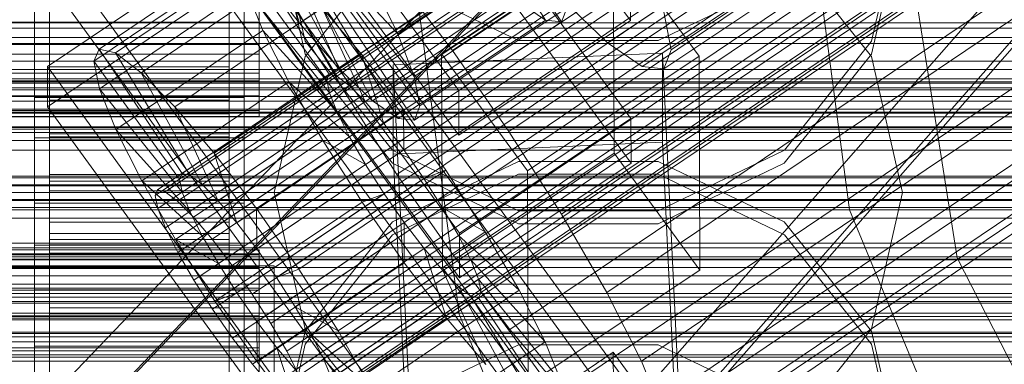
# Model space of a CAD drawing. Header units: millimetres. Extents: x -2233 to 61924, y -68080 to 6847.
# Tile 209 of 256: x 132 to 198, y -34286 to -34263. Entities that reach past the tile are written whole.
import ezdxf

# ---------------------------------------------------------------- set-up
doc = ezdxf.new("R2010")
doc.units = ezdxf.units.MM
for name, color, linetype, lineweight in [('COTAS_O', 1, 'Continuous', 0), ('COTAS_P', 1, 'Continuous', 0), ('frontal_briquetadora', 7, 'Continuous', 0), ('frontal_C01', 7, 'Continuous', 0), ('frontal_C02', 7, 'Continuous', 0), ('frontal_C03', 7, 'Continuous', 0), ('frontal_C10-C02', 7, 'Continuous', 0), ('frontal_mezcladora', 7, 'Continuous', 0), ('frontal_secador', 7, 'Continuous', 0)]:
    doc.layers.add(name, color=color, linetype=linetype, lineweight=lineweight)
doc.dimstyles.new('R19_100', dxfattribs={"dimtxt": 250, "dimasz": 150, "dimexe": 150, "dimexo": 80, "dimgap": 100, "dimtad": 1, "dimtih": 1, "dimtoh": 1, "dimdsep": 46, "dimcen": 0.09, "dimadec": 0, "dimazin": 0, "dimtfac": 1, "dimtdec": 4, "dimtofl": 0, "dimtmove": 0, "dimatfit": 3, "dimfxl": 1, "dimtolj": 1, "dimtzin": 0, "dimarcsym": 0})

# ---------------------------------------------------------------- blocks, each defined once
blk = doc.blocks.new('DIM_R28_48')
at = {"layer": 'COTAS_P'}
for p, q in [((-1750, -34600), (-1600, -34555)), ((2600, -34600), (2450, -34555)), ((-1750, -35500), (-1750, -34600)), ((-1750, -34600), (2600, -34600)), ((-1750, -34600), (-1600, -34645)), ((2600, -34600), (2450, -34645)), ((2600, -35500), (2600, -34600))]:
    blk.add_line(p, q, dxfattribs=at)
blk.add_text('4350 P', height=250, dxfattribs=at).set_placement((425, -34500))
blk = doc.blocks.new('DIM_R28_50')
at = {"layer": 'COTAS_P'}
for p, q in [((1705.784, -34504.945), (1551.897, -34475.895)), ((-194.216, -34704.945), (1705.784, -34504.945)), ((1705.784, -34504.945), (1561.319, -34565.401)), ((1800, -35400), (1705.784, -34504.945)), ((-194.216, -34704.945), (-49.751, -34644.49)), ((-100, -35600), (-194.216, -34704.945)), ((-194.216, -34704.945), (-40.33, -34733.995))]:
    blk.add_line(p, q, dxfattribs=at)
blk.add_text('1910.5 P', height=250, rotation=6.00901, dxfattribs=at).set_placement((745.315, -34505.495))
blk = doc.blocks.new('DIM_R28_52')
at = {"layer": 'COTAS_O'}
for p, q in [((-1725, -33700), (-1575, -33655)), ((1725, -33700), (1575, -33655)), ((-1725, -34400), (-1725, -33700)), ((-1725, -33700), (1725, -33700)), ((-1725, -33700), (-1575, -33745)), ((1725, -33700), (1575, -33745)), ((1725, -34400), (1725, -33700))]:
    blk.add_line(p, q, dxfattribs=at)
blk.add_text('3450 O', height=250, dxfattribs=at).set_placement((0, -33600))
blk = doc.blocks.new('DIM_R28_53')
at = {"layer": 'COTAS_P'}
for p, q in [((-150, -32300), (550, -32300)), ((550, -32300), (505, -32450)), ((550, -34900), (550, -32300)), ((550, -32300), (595, -32450)), ((550, -34900), (505, -34750)), ((550, -34900), (595, -34750)), ((-150, -34900), (550, -34900))]:
    blk.add_line(p, q, dxfattribs=at)
blk.add_text('2600 P', height=250, rotation=90, dxfattribs=at).set_placement((450, -33600))
blk = doc.blocks.new('DIM_R28_56')
at = {"layer": 'COTAS_O'}
for p, q in [((-650, -34200), (-500, -34155)), ((650, -34200), (500, -34155)), ((-650, -34900), (-650, -34200)), ((-650, -34200), (650, -34200)), ((-650, -34200), (-500, -34245)), ((650, -34200), (500, -34245)), ((650, -34900), (650, -34200))]:
    blk.add_line(p, q, dxfattribs=at)
blk.add_text('1300 O', height=250, dxfattribs=at).set_placement((0, -34100))

msp = doc.modelspace()

# ---------------------------------------------------------------- linework, layer by layer
at = {"layer": 'frontal_briquetadora'}
for p, q in [((149, -34255.753), (151.08, -34264.86)), ((188.92, -34264.86), (191, -34255.753)), ((151.08, -34265.737), (149, -34256.636)), ((191, -34256.636), (188.92, -34265.737)), ((156.906, -34258.582), (151.08, -34265.888)), ((188.92, -34265.888), (183.094, -34258.582)), ((156.907, -34260.779), (165.327, -34264.821)), ((174.673, -34264.821), (183.093, -34260.779)), ((-160, -34265.027), (200, -34265.027)), ((151.08, -34264.86), (156.906, -34272.168)), ((165.327, -34264.821), (174.673, -34264.821)), ((183.094, -34272.168), (188.92, -34264.86)), ((151.08, -34265.888), (149, -34275)), ((156.907, -34273.035), (151.08, -34265.737)), ((188.92, -34265.737), (183.093, -34273.035)), ((191, -34275), (188.92, -34265.888)), ((200, -34268.884), (-160, -34268.884)), ((156.906, -34272.168), (165.326, -34276.228)), ((174.674, -34276.228), (183.094, -34272.168)), ((165.327, -34272.915), (156.907, -34276.965)), ((165.327, -34277.085), (156.907, -34273.035)), ((174.673, -34272.915), (165.327, -34272.915)), ((183.093, -34276.965), (174.673, -34272.915)), ((183.093, -34273.035), (174.673, -34277.085)), ((156.906, -34277.832), (165.326, -34273.772)), ((165.326, -34273.772), (174.674, -34273.772)), ((174.674, -34273.772), (183.094, -34277.832)), ((200, -34275), (-160, -34275)), ((149, -34275), (131, -34275)), ((151.08, -34284.112), (149, -34275)), ((191, -34275), (188.92, -34284.112)), ((200, -34275), (191, -34275)), ((165.326, -34276.228), (174.674, -34276.228)), ((156.907, -34276.965), (151.08, -34284.263)), ((174.673, -34277.085), (165.327, -34277.085)), ((188.92, -34284.263), (183.093, -34276.965)), ((151.08, -34285.14), (156.906, -34277.832)), ((183.094, -34277.832), (188.92, -34285.14)), ((200, -34281.116), (-160, -34281.116)), ((151.08, -34284.263), (149, -34293.364)), ((156.906, -34291.418), (151.08, -34284.112)), ((188.92, -34284.112), (183.094, -34291.418)), ((191, -34293.364), (188.92, -34284.263)), ((-160, -34284.973), (200, -34284.973)), ((149, -34294.247), (151.08, -34285.14)), ((156.907, -34289.221), (165.327, -34285.179)), ((165.327, -34285.179), (174.673, -34285.179)), ((174.673, -34285.179), (183.093, -34289.221)), ((188.92, -34285.14), (191, -34294.247))]:
    msp.add_line(p, q, dxfattribs=at)
at = {"layer": 'frontal_C01'}
for p, q in [((141.045, -34275.202), (354.844, -34130.973)), ((141.218, -34274.815), (355.017, -34130.587)), ((141.731, -34274.939), (355.53, -34130.711)), ((142.549, -34275.565), (356.348, -34131.336)), ((141.224, -34276.072), (355.022, -34131.843)), ((143.617, -34276.649), (357.415, -34132.421)), ((141.742, -34277.366), (355.541, -34133.138)), ((144.861, -34278.119), (358.659, -34133.89)), ((142.565, -34278.996), (356.363, -34134.768)), ((359.995, -34135.645), (146.196, -34279.873)), ((143.635, -34280.852), (357.434, -34136.624)), ((147.533, -34281.793), (361.332, -34137.564)), ((144.881, -34282.806), (358.68, -34138.578)), ((148.779, -34283.747), (362.578, -34139.518)), ((146.218, -34284.726), (360.017, -34140.498)), ((149.85, -34285.602), (363.648, -34141.374)), ((345.231, -34141.17), (160.922, -34265.504)), ((147.554, -34286.48), (361.352, -34142.252)), ((150.672, -34287.233), (364.471, -34143.005)), ((148.798, -34287.95), (362.596, -34143.721)), ((151.191, -34288.527), (364.989, -34144.299)), ((153.694, -34268.268), (338.003, -34143.933)), ((149.865, -34289.034), (363.664, -34144.806)), ((150.683, -34289.659), (364.482, -34145.431)), ((151.196, -34289.783), (364.995, -34145.555)), ((151.369, -34289.397), (365.168, -34145.169)), ((164.693, -34270.922), (349.002, -34146.587)), ((157.211, -34273.783), (341.52, -34149.448)), ((168.21, -34276.437), (352.519, -34152.103)), ((160.982, -34279.201), (345.291, -34154.866)), ((171.232, -34281.674), (355.541, -34157.34)), ((164.752, -34284.152), (349.061, -34159.817)), ((173.554, -34286.276), (357.863, -34161.941)), ((168.263, -34288.299), (352.572, -34163.964)), ((175.016, -34289.929), (359.326, -34165.594)), ((171.275, -34291.359), (355.584, -34167.025)), ((175.521, -34292.384), (359.83, -34168.049)), ((173.584, -34293.124), (357.893, -34168.79)), ((175.032, -34293.474), (359.341, -34169.139)), ((145.277, -34250.21), (172.809, -34288.064)), ((172.821, -34290.76), (145.289, -34252.906)), ((161.341, -34295.801), (133.809, -34257.946)), ((137.313, -34265.395), (147.143, -34258.764)), ((147.143, -34258.764), (152.686, -34267.079)), ((133.847, -34266.574), (145.315, -34258.838)), ((138.396, -34265.656), (148.226, -34259.025)), ((145.315, -34258.838), (172.847, -34296.692)), ((148.226, -34259.025), (153.199, -34267.203)), ((133, -34306.231), (133, -34260.008)), ((136.948, -34266.21), (146.777, -34259.579)), ((146.777, -34259.579), (152.513, -34267.465)), ((147, -34260.008), (147, -34306.231)), ((133.821, -34260.642), (161.353, -34298.497)), ((140.123, -34266.977), (149.953, -34260.345)), ((149.953, -34260.345), (154.017, -34267.828)), ((157.152, -34260.553), (160.922, -34265.504)), ((137.325, -34268.047), (147.155, -34261.415)), ((147.155, -34261.415), (152.692, -34268.335)), ((147.155, -34261.415), (148.249, -34264.148)), ((145.327, -34261.534), (133.859, -34269.27)), ((172.859, -34299.388), (145.327, -34261.534)), ((133, -34262.704), (133, -34308.927)), ((142.377, -34269.266), (152.207, -34262.635)), ((147, -34308.927), (147, -34262.704)), ((154.833, -34265.737), (152.207, -34262.635)), ((152.207, -34262.635), (155.085, -34268.913)), ((153.694, -34268.268), (150.672, -34263.031)), ((138.419, -34270.779), (148.249, -34264.148)), ((148.249, -34264.148), (153.21, -34269.629)), ((148.249, -34264.148), (149.985, -34267.59)), ((136.948, -34266.21), (137.313, -34265.395)), ((142.856, -34273.71), (137.313, -34265.395)), ((137.313, -34265.395), (138.396, -34265.656)), ((143.369, -34273.834), (138.396, -34265.656)), ((138.396, -34265.656), (140.123, -34266.977)), ((145.003, -34272.368), (154.833, -34265.737)), ((157.653, -34269.44), (154.833, -34265.737)), ((154.833, -34265.737), (156.329, -34270.382)), ((160.922, -34265.504), (164.693, -34270.922)), ((133.859, -34269.27), (133.847, -34266.574)), ((161.379, -34304.428), (133.847, -34266.574)), ((142.683, -34274.096), (136.948, -34266.21)), ((137.325, -34268.047), (136.948, -34266.21)), ((144.188, -34274.46), (140.123, -34266.977)), ((140.123, -34266.977), (142.377, -34269.266)), ((152.686, -34267.079), (142.856, -34273.71)), ((153.199, -34267.203), (143.369, -34273.834)), ((152.513, -34267.465), (152.686, -34267.079)), ((152.686, -34267.079), (153.199, -34267.203)), ((153.199, -34267.203), (154.017, -34267.828)), ((140.156, -34274.221), (149.985, -34267.59)), ((152.513, -34267.465), (142.683, -34274.096)), ((154.017, -34267.828), (144.188, -34274.46)), ((149.985, -34267.59), (154.033, -34271.26)), ((149.985, -34267.59), (152.246, -34271.507)), ((152.692, -34268.335), (152.513, -34267.465)), ((154.017, -34267.828), (155.085, -34268.913)), ((133, -34271.332), (133, -34268.636)), ((133, -34268.636), (147, -34268.636)), ((133, -34314.858), (133, -34268.636)), ((142.862, -34274.966), (137.325, -34268.047)), ((138.419, -34270.779), (137.325, -34268.047)), ((152.692, -34268.335), (142.862, -34274.966)), ((147, -34268.636), (147, -34271.332)), ((147, -34268.636), (147, -34314.858)), ((153.21, -34269.629), (152.692, -34268.335)), ((157.211, -34273.783), (153.694, -34268.268)), ((133.859, -34269.27), (161.391, -34307.125)), ((134, -34278.819), (134, -34268.82)), ((134, -34268.82), (134, -34269.412)), ((134, -34268.82), (146, -34268.82)), ((134, -34269.522), (134, -34268.82)), ((145.255, -34275.544), (142.377, -34269.266)), ((142.377, -34269.266), (145.003, -34272.368)), ((155.085, -34268.913), (145.255, -34275.544)), ((146, -34269.412), (146, -34268.82)), ((146, -34268.82), (146, -34278.819)), ((146, -34268.82), (146, -34269.522)), ((155.085, -34268.913), (156.329, -34270.382)), ((134, -34279.1), (134, -34269.412)), ((134, -34269.412), (134, -34271.259)), ((134, -34269.412), (146, -34269.412)), ((134, -34279.152), (134, -34269.522)), ((134, -34269.522), (146, -34269.522)), ((134, -34271.471), (134, -34269.522)), ((153.21, -34269.629), (143.38, -34276.261)), ((146, -34271.259), (146, -34269.412)), ((146, -34269.412), (146, -34279.1)), ((146, -34269.522), (146, -34279.152)), ((146, -34269.522), (146, -34271.471)), ((157.653, -34269.44), (147.823, -34276.071)), ((154.033, -34271.26), (153.21, -34269.629)), ((157.665, -34272.136), (157.653, -34269.44)), ((160.474, -34273.493), (157.653, -34269.44)), ((156.329, -34270.382), (146.499, -34277.013)), ((156.329, -34270.382), (157.665, -34272.136)), ((134, -34279.974), (134, -34271.259)), ((134, -34271.259), (134, -34274.234)), ((134, -34271.259), (146, -34271.259)), ((143.38, -34276.261), (138.419, -34270.779)), ((140.156, -34274.221), (138.419, -34270.779)), ((154.033, -34271.26), (144.203, -34277.891)), ((146, -34274.234), (146, -34271.259)), ((146, -34271.259), (146, -34279.974)), ((155.103, -34273.116), (154.033, -34271.26)), ((164.693, -34270.922), (168.21, -34276.437)), ((147, -34271.332), (133, -34271.332)), ((133, -34271.332), (133, -34317.555)), ((134, -34280.075), (134, -34271.471)), ((134, -34271.471), (146, -34271.471)), ((134, -34274.535), (134, -34271.471)), ((142.416, -34278.139), (152.246, -34271.507)), ((146, -34271.471), (146, -34280.075)), ((146, -34271.471), (146, -34274.535)), ((147, -34317.555), (147, -34271.332)), ((152.246, -34271.507), (155.103, -34273.116)), ((152.246, -34271.507), (154.877, -34275.633)), ((146.499, -34277.013), (145.003, -34272.368)), ((145.003, -34272.368), (147.823, -34276.071)), ((147.835, -34278.768), (157.665, -34272.136)), ((157.665, -34272.136), (159.001, -34274.056)), ((155.103, -34273.116), (145.274, -34279.747)), ((156.35, -34275.07), (155.103, -34273.116)), ((142.856, -34273.71), (142.683, -34274.096)), ((143.369, -34273.834), (142.856, -34273.71)), ((144.188, -34274.46), (143.369, -34273.834)), ((150.644, -34280.124), (160.474, -34273.493)), ((160.982, -34279.201), (157.211, -34273.783)), ((160.474, -34273.493), (159.001, -34274.056)), ((163.105, -34277.619), (160.474, -34273.493)), ((134, -34281.384), (134, -34274.234)), ((134, -34274.234), (134, -34278.135)), ((134, -34274.234), (146, -34274.234)), ((134, -34281.526), (134, -34274.535)), ((134, -34274.535), (146, -34274.535)), ((134, -34278.503), (134, -34274.535)), ((144.203, -34277.891), (140.156, -34274.221)), ((142.416, -34278.139), (140.156, -34274.221)), ((142.683, -34274.096), (142.862, -34274.966)), ((145.255, -34275.544), (144.188, -34274.46)), ((146, -34278.135), (146, -34274.234)), ((146, -34274.234), (146, -34281.384)), ((146, -34274.535), (146, -34281.526)), ((146, -34274.535), (146, -34278.503)), ((159.001, -34274.056), (149.171, -34280.687)), ((159.001, -34274.056), (160.247, -34276.01)), ((141.045, -34275.202), (141.218, -34274.815)), ((141.224, -34276.072), (141.045, -34275.202)), ((141.218, -34274.815), (141.731, -34274.939)), ((141.731, -34274.939), (142.549, -34275.565)), ((142.862, -34274.966), (143.38, -34276.261)), ((156.35, -34275.07), (146.52, -34281.701)), ((154.877, -34275.633), (156.35, -34275.07)), ((157.686, -34276.99), (156.35, -34275.07)), ((142.549, -34275.565), (143.617, -34276.649)), ((145.047, -34282.264), (154.877, -34275.633)), ((146.499, -34277.013), (145.255, -34275.544)), ((154.877, -34275.633), (157.698, -34279.686)), ((141.742, -34277.366), (141.224, -34276.072)), ((143.38, -34276.261), (144.203, -34277.891)), ((147.823, -34276.071), (147.835, -34278.768)), ((147.823, -34276.071), (150.644, -34280.124)), ((160.247, -34276.01), (150.417, -34282.642)), ((163.105, -34277.619), (160.247, -34276.01)), ((160.247, -34276.01), (161.318, -34277.866)), ((168.21, -34276.437), (171.232, -34281.674)), ((143.617, -34276.649), (144.861, -34278.119)), ((147.835, -34278.768), (146.499, -34277.013)), ((157.686, -34276.99), (147.856, -34283.621)), ((157.698, -34279.686), (157.686, -34276.99)), ((159.022, -34278.744), (157.686, -34276.99)), ((142.565, -34278.996), (141.742, -34277.366)), ((161.318, -34277.866), (151.488, -34284.497)), ((153.275, -34284.25), (163.105, -34277.619)), ((165.365, -34281.536), (161.318, -34277.866)), ((161.318, -34277.866), (162.14, -34279.497)), ((165.365, -34281.536), (163.105, -34277.619)), ((134, -34283.232), (134, -34278.135)), ((134, -34278.135), (134, -34282.696)), ((134, -34278.135), (146, -34278.135)), ((134, -34283.406), (134, -34278.503)), ((134, -34278.503), (146, -34278.503)), ((134, -34283.107), (134, -34278.503)), ((145.274, -34279.747), (142.416, -34278.139)), ((145.047, -34282.264), (142.416, -34278.139)), ((144.203, -34277.891), (145.274, -34279.747)), ((144.861, -34278.119), (146.196, -34279.873)), ((146, -34282.696), (146, -34278.135)), ((146, -34278.135), (146, -34283.232)), ((146, -34278.503), (146, -34283.406)), ((146, -34278.503), (146, -34283.107)), ((-148, -34278.819), (148, -34278.819)), ((-148, -34279.1), (148, -34279.1)), ((-148, -34279.152), (148, -34279.152)), ((134, -34279.1), (134, -34278.819)), ((146, -34278.819), (134, -34278.819)), ((134, -34278.819), (134, -34279.152)), ((134, -34279.974), (134, -34279.1)), ((146, -34279.1), (134, -34279.1)), ((146, -34279.152), (134, -34279.152)), ((134, -34279.152), (134, -34280.075)), ((143.635, -34280.852), (142.565, -34278.996)), ((146, -34278.819), (146, -34279.1)), ((146, -34279.152), (146, -34278.819)), ((146, -34279.1), (146, -34279.974)), ((146, -34280.075), (146, -34279.152)), ((149.171, -34280.687), (147.835, -34278.768)), ((148, -34279.1), (148, -34278.819)), ((148, -34278.819), (148, -34279.152)), ((148, -34279.974), (148, -34279.1)), ((148, -34279.152), (148, -34280.075)), ((159.022, -34278.744), (149.192, -34285.375)), ((160.518, -34283.389), (159.022, -34278.744)), ((160.266, -34280.213), (159.022, -34278.744)), ((145.274, -34279.747), (146.52, -34281.701)), ((147.868, -34286.317), (157.698, -34279.686)), ((162.14, -34279.497), (152.311, -34286.128)), ((157.698, -34279.686), (160.518, -34283.389)), ((164.752, -34284.152), (160.982, -34279.201)), ((167.102, -34284.978), (162.14, -34279.497)), ((162.14, -34279.497), (162.659, -34280.791)), ((-148, -34279.974), (148, -34279.974)), ((-148, -34280.075), (148, -34280.075)), ((134, -34281.384), (134, -34279.974)), ((146, -34279.974), (134, -34279.974)), ((146, -34280.075), (134, -34280.075)), ((134, -34280.075), (134, -34281.526)), ((146, -34279.974), (146, -34281.384)), ((146, -34281.526), (146, -34280.075)), ((146.196, -34279.873), (147.533, -34281.793)), ((148, -34281.384), (148, -34279.974)), ((148, -34280.075), (148, -34281.526)), ((149.171, -34280.687), (150.644, -34280.124)), ((160.266, -34280.213), (150.436, -34286.844)), ((150.644, -34280.124), (153.275, -34284.25)), ((163.144, -34286.491), (160.266, -34280.213)), ((161.333, -34281.298), (160.266, -34280.213)), ((144.881, -34282.806), (143.635, -34280.852)), ((150.417, -34282.642), (149.171, -34280.687)), ((162.659, -34280.791), (152.829, -34287.422)), ((168.196, -34287.711), (162.659, -34280.791)), ((162.659, -34280.791), (162.837, -34281.661)), ((-148, -34281.384), (148, -34281.384)), ((-148, -34281.526), (148, -34281.526)), ((134, -34283.232), (134, -34281.384)), ((146, -34281.384), (134, -34281.384)), ((146, -34281.526), (134, -34281.526)), ((134, -34281.526), (134, -34283.406)), ((146.52, -34281.701), (145.047, -34282.264)), ((146, -34281.384), (146, -34283.232)), ((146, -34283.406), (146, -34281.526)), ((146.52, -34281.701), (147.856, -34283.621)), ((147.533, -34281.793), (148.779, -34283.747)), ((148, -34283.232), (148, -34281.384)), ((148, -34281.526), (148, -34283.406)), ((161.333, -34281.298), (151.503, -34287.929)), ((162.837, -34281.661), (153.008, -34288.292)), ((155.535, -34288.167), (165.365, -34281.536)), ((165.397, -34288.781), (161.333, -34281.298)), ((162.151, -34281.923), (161.333, -34281.298)), ((162.837, -34281.661), (162.664, -34282.047)), ((168.573, -34289.547), (162.837, -34281.661)), ((167.102, -34284.978), (165.365, -34281.536)), ((171.232, -34281.674), (173.554, -34286.276)), ((147.868, -34286.317), (145.047, -34282.264)), ((162.151, -34281.923), (152.321, -34288.554)), ((162.664, -34282.047), (152.835, -34288.678)), ((167.125, -34290.101), (162.151, -34281.923)), ((162.664, -34282.047), (162.151, -34281.923)), ((168.208, -34290.362), (162.664, -34282.047)), ((134, -34282.696), (134, -34285.392)), ((146, -34282.696), (134, -34282.696)), ((134, -34282.696), (134, -34287.606)), ((134, -34285.587), (134, -34283.107)), ((134, -34283.107), (146, -34283.107)), ((134, -34288.031), (134, -34283.107)), ((146.218, -34284.726), (144.881, -34282.806)), ((146, -34285.392), (146, -34282.696)), ((146, -34287.606), (146, -34282.696)), ((146, -34283.107), (146, -34285.587)), ((146, -34283.107), (146, -34288.031)), ((151.488, -34284.497), (150.417, -34282.642)), ((150.417, -34282.642), (153.275, -34284.25)), ((-148, -34283.232), (148, -34283.232)), ((-148, -34283.406), (148, -34283.406)), ((134, -34285.392), (134, -34283.232)), ((146, -34283.232), (134, -34283.232)), ((146, -34283.406), (134, -34283.406)), ((134, -34283.406), (134, -34285.587)), ((146, -34283.232), (146, -34285.392)), ((146, -34285.587), (146, -34283.406)), ((147.856, -34283.621), (147.868, -34286.317)), ((147.856, -34283.621), (149.192, -34285.375)), ((148, -34285.392), (148, -34283.232)), ((148, -34283.406), (148, -34285.587)), ((148.779, -34283.747), (149.85, -34285.602)), ((150.688, -34290.02), (160.518, -34283.389)), ((160.518, -34283.389), (163.144, -34286.491)), ((153.275, -34284.25), (155.535, -34288.167)), ((168.263, -34288.299), (164.752, -34284.152)), ((147.554, -34286.48), (146.218, -34284.726)), ((152.311, -34286.128), (151.488, -34284.497)), ((151.488, -34284.497), (155.535, -34288.167)), ((157.272, -34291.609), (167.102, -34284.978)), ((168.196, -34287.711), (167.102, -34284.978)), ((148, -34285.392), (-148, -34285.392)), ((-148, -34285.587), (148, -34285.587)), ((134, -34285.392), (146, -34285.392)), ((134, -34287.718), (134, -34285.392)), ((146, -34285.587), (134, -34285.587)), ((134, -34285.587), (134, -34287.919)), ((146, -34285.392), (146, -34287.718)), ((146, -34287.919), (146, -34285.587)), ((148, -34287.718), (148, -34285.392)), ((148, -34285.587), (148, -34287.919)), ((149.192, -34285.375), (150.688, -34290.02)), ((149.192, -34285.375), (150.436, -34286.844)), ((149.85, -34285.602), (150.672, -34287.233)), ((160.19, -34293.415), (171.658, -34285.678)), ((171.658, -34285.678), (171.715, -34298.62)), ((171.658, -34285.678), (177.394, -34293.565)), ((150.688, -34290.02), (147.868, -34286.317)), ((152.829, -34287.422), (152.311, -34286.128)), ((152.311, -34286.128), (157.272, -34291.609)), ((173.554, -34286.276), (175.016, -34289.929)), ((148.798, -34287.95), (147.554, -34286.48))]:
    msp.add_line(p, q, dxfattribs=at)
at = {"layer": 'frontal_C02'}
for p, q in [((171.275, -34264.976), (355.584, -34141.721)), ((175.521, -34265.438), (359.83, -34142.184)), ((173.584, -34266.564), (357.893, -34143.309)), ((175.032, -34266.721), (359.341, -34143.467)), ((172.821, -34263.491), (145.289, -34225.968)), ((161.341, -34268.179), (133.809, -34230.657)), ((133, -34278.518), (133, -34232.699)), ((145.315, -34232.525), (172.847, -34270.048)), ((147, -34232.699), (147, -34278.518)), ((133.821, -34233.637), (161.353, -34271.16)), ((133, -34235.68), (133, -34281.498)), ((172.859, -34273.028), (145.327, -34235.506)), ((147, -34281.498), (147, -34235.68)), ((161.379, -34277.717), (133.847, -34240.194)), ((133, -34288.055), (133, -34242.237)), ((147, -34242.237), (147, -34288.055)), ((133.859, -34243.175), (161.391, -34280.697)), ((133, -34245.217), (133, -34291.036)), ((147, -34291.036), (147, -34245.217)), ((167.125, -34263.468), (162.151, -34255.208)), ((168.208, -34263.586), (162.664, -34255.264)), ((150.688, -34263.662), (160.518, -34257.088)), ((157.272, -34264.379), (167.102, -34257.805)), ((160.19, -34265.722), (171.658, -34258.052)), ((171.658, -34258.052), (171.715, -34272.359)), ((171.658, -34258.052), (177.394, -34265.87)), ((149.192, -34258.76), (150.688, -34263.662)), ((152.311, -34259.099), (157.272, -34264.379)), ((150.688, -34263.662), (147.868, -34260.011)), ((134, -34260.137), (134, -34265.077)), ((146, -34265.077), (146, -34260.137)), ((150.436, -34260.188), (153.314, -34266.678)), ((152.829, -34260.449), (158.366, -34267.228)), ((153.314, -34266.678), (163.144, -34260.105)), ((158.366, -34267.228), (168.196, -34260.655)), ((172.809, -34260.51), (161.341, -34268.179)), ((172.821, -34263.491), (172.809, -34260.51)), ((134, -34261.281), (134, -34263.595)), ((146, -34263.595), (146, -34261.281)), ((148, -34261.281), (148, -34263.595)), ((151.503, -34261.219), (155.567, -34268.854)), ((153.008, -34261.383), (158.743, -34269.2)), ((155.535, -34260.846), (157.272, -34264.379)), ((134, -34266.576), (134, -34261.689)), ((146, -34261.689), (146, -34266.576)), ((152.321, -34261.782), (157.295, -34270.042)), ((152.835, -34261.838), (158.378, -34270.16)), ((171.275, -34264.976), (168.263, -34262.067)), ((155.567, -34268.854), (165.397, -34262.281)), ((158.743, -34269.2), (168.573, -34262.627)), ((165.397, -34262.281), (167.125, -34263.468)), ((168.208, -34263.586), (168.573, -34262.627)), ((134, -34265.091), (134, -34262.885)), ((134, -34262.885), (134, -34265.077)), ((146, -34265.077), (146, -34262.885)), ((146, -34262.885), (146, -34265.091)), ((148, -34265.091), (148, -34262.885)), ((175.016, -34262.802), (175.521, -34265.438)), ((-148, -34263.595), (148, -34263.595)), ((134, -34263.595), (134, -34266.576)), ((146, -34263.595), (134, -34263.595)), ((134, -34263.595), (134, -34265.728)), ((146, -34266.576), (146, -34263.595)), ((146, -34265.728), (146, -34263.595)), ((148, -34263.595), (148, -34265.728)), ((153.314, -34266.678), (150.688, -34263.662)), ((157.295, -34270.042), (167.125, -34263.468)), ((158.378, -34270.16), (168.208, -34263.586)), ((161.353, -34271.16), (172.821, -34263.491)), ((167.125, -34263.468), (168.208, -34263.586)), ((157.272, -34264.379), (158.366, -34267.228)), ((-148, -34265.091), (148, -34265.091)), ((134, -34265.077), (134, -34269.733)), ((134, -34265.077), (146, -34265.077)), ((134, -34267.012), (134, -34265.091)), ((134, -34265.091), (134, -34269.733)), ((146, -34265.091), (134, -34265.091)), ((146, -34269.733), (146, -34265.077)), ((146, -34269.733), (146, -34265.091)), ((146, -34265.091), (146, -34267.012)), ((148, -34267.012), (148, -34265.091)), ((173.584, -34266.564), (171.275, -34264.976)), ((-148, -34265.728), (148, -34265.728)), ((134, -34265.728), (134, -34271.077)), ((146, -34265.728), (134, -34265.728)), ((134, -34265.728), (134, -34267.532)), ((146, -34271.077), (146, -34265.728)), ((146, -34267.532), (146, -34265.728)), ((148, -34265.728), (148, -34267.532)), ((156.962, -34266.456), (174.943, -34265.663)), ((160.247, -34280.028), (160.19, -34265.722)), ((165.926, -34273.539), (160.19, -34265.722)), ((177.394, -34265.87), (165.926, -34273.539)), ((174.943, -34265.663), (174.943, -34271.625)), ((174.943, -34265.663), (177.811, -34324.929)), ((175.521, -34265.438), (175.032, -34266.721)), ((177.451, -34280.176), (177.394, -34265.87)), ((134, -34266.576), (146, -34266.576)), ((134, -34271.077), (134, -34266.576)), ((146, -34266.576), (146, -34271.077)), ((155.567, -34268.854), (153.314, -34266.678)), ((156.962, -34272.418), (156.962, -34266.456)), ((159.83, -34325.721), (156.962, -34266.456)), ((175.032, -34266.721), (173.584, -34266.564)), ((-148, -34267.012), (148, -34267.012)), ((134, -34268.517), (134, -34267.012)), ((134, -34267.012), (134, -34273.788)), ((146, -34267.012), (134, -34267.012)), ((146, -34273.788), (146, -34267.012)), ((146, -34267.012), (146, -34268.517)), ((148, -34268.517), (148, -34267.012)), ((158.366, -34267.228), (158.743, -34269.2)), ((450, -34267.581), (-450, -34267.581)), ((-148, -34267.532), (148, -34267.532)), ((134, -34267.532), (134, -34274.886)), ((146, -34267.532), (134, -34267.532)), ((134, -34267.532), (134, -34268.885)), ((146, -34274.886), (146, -34267.532)), ((146, -34268.885), (146, -34267.532)), ((148, -34267.532), (148, -34268.885)), ((-148, -34268.517), (148, -34268.517)), ((134, -34269.504), (134, -34268.517)), ((134, -34268.517), (134, -34276.966)), ((146, -34268.517), (134, -34268.517)), ((146, -34276.966), (146, -34268.517)), ((146, -34268.517), (146, -34269.504)), ((148, -34269.504), (148, -34268.517)), ((161.341, -34268.179), (161.353, -34271.16)), ((-148, -34268.885), (148, -34268.885)), ((134, -34268.885), (134, -34277.742)), ((146, -34268.885), (134, -34268.885)), ((134, -34268.885), (134, -34269.694)), ((146, -34277.742), (146, -34268.885)), ((146, -34269.694), (146, -34268.885)), ((148, -34268.885), (148, -34269.694)), ((157.295, -34270.042), (155.567, -34268.854)), ((158.743, -34269.2), (158.378, -34270.16)), ((-148, -34269.504), (148, -34269.504)), ((-148, -34269.694), (148, -34269.694)), ((-148, -34269.906), (148, -34269.906)), ((134, -34269.906), (134, -34269.504)), ((134, -34269.504), (134, -34279.049)), ((146, -34269.504), (134, -34269.504)), ((134, -34269.694), (134, -34279.451)), ((146, -34269.694), (134, -34269.694)), ((134, -34269.694), (134, -34269.906)), ((134, -34269.733), (134, -34273.788)), ((134, -34269.733), (146, -34269.733)), ((134, -34269.906), (134, -34279.897)), ((146, -34269.906), (134, -34269.906)), ((146, -34279.049), (146, -34269.504)), ((146, -34269.504), (146, -34269.906)), ((146, -34279.451), (146, -34269.694)), ((146, -34269.906), (146, -34269.694)), ((146, -34273.788), (146, -34269.733)), ((146, -34279.897), (146, -34269.906)), ((148, -34269.906), (148, -34269.504)), ((148, -34269.694), (148, -34269.906)), ((158.378, -34270.16), (157.295, -34270.042)), ((172.847, -34270.048), (161.379, -34277.717)), ((172.859, -34273.028), (172.847, -34270.048)), ((134, -34271.077), (146, -34271.077)), ((134, -34274.886), (134, -34271.077)), ((146, -34271.077), (146, -34274.886)), ((174.943, -34271.625), (156.962, -34272.418)), ((177.811, -34330.891), (174.943, -34271.625)), ((159.83, -34331.684), (156.962, -34272.418)), ((171.715, -34272.359), (160.247, -34280.028)), ((177.451, -34280.176), (171.715, -34272.359)), ((161.391, -34280.697), (172.859, -34273.028)), ((134, -34273.788), (134, -34276.966)), ((134, -34273.788), (146, -34273.788)), ((146, -34276.966), (146, -34273.788)), ((165.926, -34273.539), (165.983, -34287.845)), ((134, -34274.886), (146, -34274.886)), ((134, -34277.742), (134, -34274.886)), ((146, -34274.886), (146, -34277.742)), ((133, -34290.021), (133, -34275.714)), ((133, -34275.714), (147, -34275.714)), ((133, -34285.26), (133, -34275.714)), ((147, -34275.714), (147, -34290.021)), ((147, -34275.714), (147, -34285.26)), ((134, -34276.966), (134, -34279.049)), ((134, -34276.966), (146, -34276.966)), ((146, -34279.049), (146, -34276.966)), ((134, -34277.742), (146, -34277.742)), ((134, -34279.451), (134, -34277.742)), ((146, -34277.742), (146, -34279.451)), ((161.379, -34277.717), (161.391, -34280.697)), ((147, -34278.518), (133, -34278.518)), ((133, -34278.518), (133, -34281.498)), ((147, -34281.498), (147, -34278.518)), ((134, -34279.049), (134, -34279.897)), ((134, -34279.049), (146, -34279.049)), ((146, -34279.897), (146, -34279.049)), ((-450, -34279.503), (450, -34279.503)), ((134, -34279.451), (146, -34279.451)), ((134, -34279.897), (134, -34279.451)), ((146, -34279.451), (146, -34279.897)), ((131, -34279.887), (149, -34279.887)), ((134, -34279.897), (146, -34279.897)), ((149, -34279.887), (149, -34285.848)), ((149, -34279.887), (149, -34325.324)), ((160.247, -34280.028), (165.983, -34287.845)), ((165.983, -34287.845), (177.451, -34280.176)), ((133, -34281.498), (147, -34281.498)), ((147, -34285.26), (133, -34285.26)), ((133, -34285.26), (133, -34299.566)), ((147, -34299.566), (147, -34285.26)), ((149, -34285.848), (131, -34285.848)), ((149, -34331.285), (149, -34285.848))]:
    msp.add_line(p, q, dxfattribs=at)
at = {"layer": 'frontal_C03'}
for p, q in [((-1500, -34264.006), (1500, -34264.006)), ((-1500, -34264.619), (1500, -34264.619)), ((-1500, -34266.207), (1500, -34266.207)), ((-1500, -34266.757), (1500, -34266.757)), ((-1250, -34267.689), (1250, -34267.689)), ((-1500, -34268.12), (1500, -34268.12)), ((-1500, -34268.569), (1500, -34268.569)), ((-1500, -34269.615), (1500, -34269.615)), ((-1500, -34269.933), (1500, -34269.933)), ((-1250, -34269.42), (1250, -34269.42)), ((-1500, -34270.59), (1500, -34270.59)), ((-1500, -34270.754), (1500, -34270.754)), ((-1500, -34270.979), (1500, -34270.979)), ((1250, -34270.635), (-1250, -34270.635)), ((1250, -34271.516), (-1250, -34271.516)), ((1250, -34272.17), (-1250, -34272.17)), ((-1250, -34273.9), (1250, -34273.9)), ((1250, -34274.477), (-1250, -34274.477)), ((-1250, -34275.453), (1250, -34275.453)), ((-1250, -34275.534), (1250, -34275.534)), ((1250, -34278.387), (-1250, -34278.387)), ((-1250, -34279.3), (1250, -34279.3)), ((1250, -34279.444), (-1250, -34279.444)), ((-1250, -34280.567), (1250, -34280.567)), ((1250, -34281.751), (-1250, -34281.751)), ((1250, -34282.405), (-1250, -34282.405)), ((1250, -34283.286), (-1250, -34283.286)), ((-1250, -34283.52), (1250, -34283.52)), ((-1250, -34284.416), (1250, -34284.416)), ((-1250, -34286.272), (1250, -34286.272))]:
    msp.add_line(p, q, dxfattribs=at)
at = {"layer": 'frontal_C10-C02'}
for p, q in [((600.029, -33801.723), (107.832, -34363.513)), ((107.832, -34316.085), (600.029, -33801.723)), ((602.197, -33803.622), (110, -34317.984)), ((110, -34318.159), (602.197, -33803.797)), ((110, -34365.587), (602.197, -33803.797)), ((110, -34366.127), (602.197, -33804.337))]:
    msp.add_line(p, q, dxfattribs=at)
at = {"layer": 'frontal_mezcladora'}
for p, q in [((161.361, -34283.129), (157, -34250)), ((187.441, -34276.141), (184, -34250)), ((194.65, -34279.357), (190, -34250)), ((197.531, -34300.5), (187.441, -34276.141)), ((208.143, -34305.84), (194.65, -34279.357)), ((174.149, -34314), (161.361, -34283.129))]:
    msp.add_line(p, q, dxfattribs=at)
at = {"layer": 'frontal_secador'}
for p, q in [((-1250, -34263.65), (1250, -34263.65)), ((1250, -34264), (-1250, -34264)), ((1250, -34267.382), (-1250, -34267.382)), ((-1250, -34268), (1250, -34268)), ((1250, -34269.689), (-1250, -34269.689)), ((1250, -34274), (-1250, -34274)), ((1250, -34274.545), (-1250, -34274.545)), ((1250, -34276), (-1250, -34276)), ((1250, -34276.144), (-1250, -34276.144)), ((1250, -34276.709), (-1250, -34276.709)), ((1250, -34278.686), (-1250, -34278.686)), ((1250, -34280), (-1250, -34280)), ((1320, -34282), (-1320, -34282)), ((1320, -34282.273), (-1320, -34282.273)), ((1250, -34282), (-1250, -34282)), ((1320, -34283.072), (-1320, -34283.072)), ((1320, -34284.343), (-1320, -34284.343)), ((1250, -34284.651), (-1250, -34284.651)), ((1320, -34286), (-1320, -34286)), ((1250, -34285.859), (-1250, -34285.859)), ((-1250, -34286), (1250, -34286))]:
    msp.add_line(p, q, dxfattribs=at)

# ---------------------------------------------------------------- dimensions: what is measured, and where the dimension line sits
at = {"layer": 'COTAS_O'}
for p1, p2, picture, middle in [((-1725, -34400), (1725, -34400), 'DIM_R28_52', (0, -33700)), ((-650, -34900), (650, -34900), 'DIM_R28_56', (0, -34200))]:
    dim = msp.add_aligned_dim(p1=p1, p2=p2, distance=700, text='<> O', dimstyle='R19_100', dxfattribs=at)
    dim.commit()
    dim.dimension.update_dxf_attribs({"geometry": picture, "text_midpoint": middle})
at = {"layer": 'COTAS_P'}
for p1, p2, distance, picture, middle in [((-150, -34900), (-150, -32300), -700, 'DIM_R28_53', (550, -33600)), ((-100, -35600), (1800, -35400), 900, 'DIM_R28_50', (755.784, -34604.945)), ((-1750, -35500), (2600, -35500), 900, 'DIM_R28_48', (425, -34600))]:
    dim = msp.add_aligned_dim(p1=p1, p2=p2, distance=distance, text='<> P', dimstyle='R19_100', dxfattribs=at)
    dim.commit()
    dim.dimension.update_dxf_attribs({"geometry": picture, "text_midpoint": middle})

doc.saveas('drawing.dxf')
